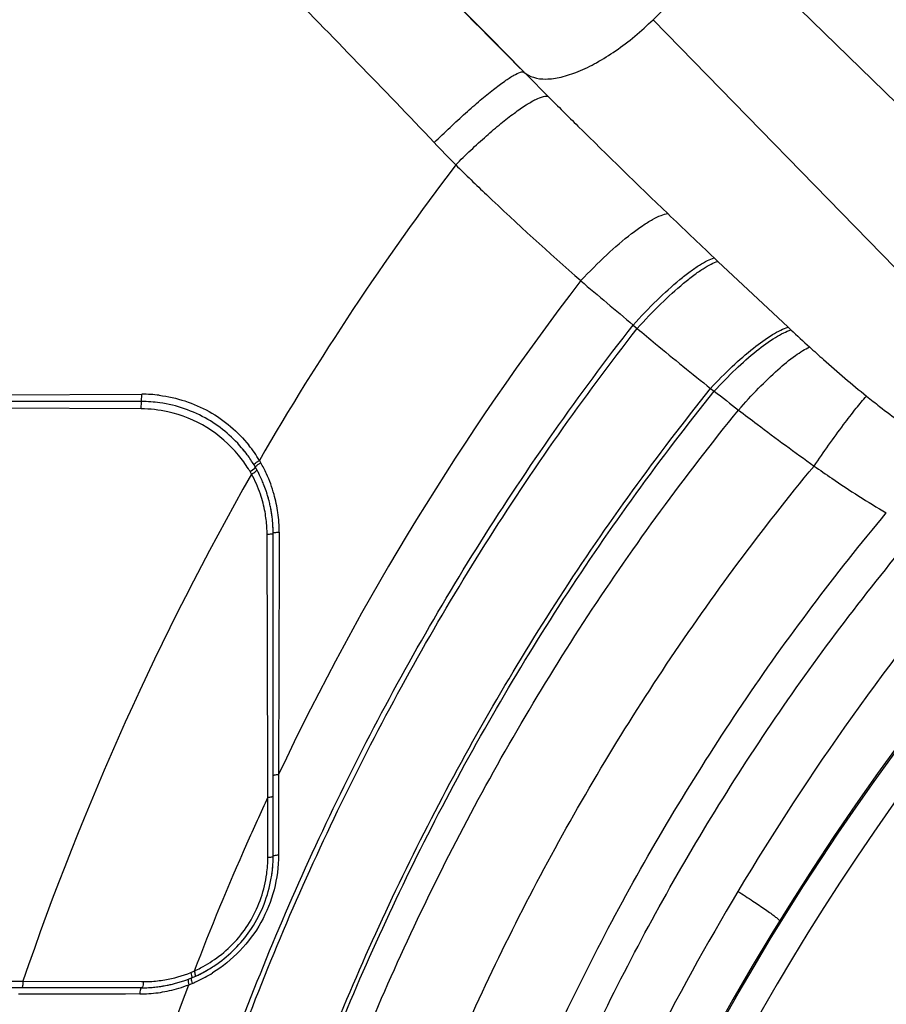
# Model space of a CAD drawing. Header units: inches. Extents: x 0 to 34, y 0 to 22.
# Tile 19 of 164: x 3.53 to 3.986, y 5.911 to 6.429. Entities that reach past the tile are written whole.
import ezdxf

# ---------------------------------------------------------------- set-up
doc = ezdxf.new("R2010")
doc.units = ezdxf.units.IN
doc.header["$LTSCALE"] = 1.87
doc.header["$MEASUREMENT"] = 0
doc.layers.get('0').update_dxf_attribs({"linetype": 'CONTINUOUS'})
doc.layers.add('7_ALL_FEATURES', color=7, linetype='CONTINUOUS')
doc.styles.get("Standard").update_dxf_attribs({"font": 'txt', "width": 0.8})
doc.dimstyles.new('DIMSTYLE_1', dxfattribs={"dimtxt": 0.14, "dimasz": 0.156, "dimexe": 0.125, "dimexo": 0.0625, "dimgap": 0.07, "dimtad": 0, "dimtih": 1, "dimtoh": 1, "dimlfac": 4, "dimzin": 4, "dimdsep": 46, "dimtxsty": 'Standard', "dimblk": '_FILLED', "dimblk1": '_FILLED', "dimblk2": '_FILLED', "dimcen": 0.09, "dimadec": 0, "dimazin": 0, "dimtp": 0.001, "dimtm": 0.001, "dimtfac": 1, "dimtofl": 0, "dimtmove": 0, "dimatfit": 3, "dimldrblk": '_FILLED', "dimfxl": 0, "dimtolj": 1, "dimtzin": 4, "dimarcsym": 0})
doc.dimstyles.new('DIMSTYLE_4', dxfattribs={"dimtxt": 0.14, "dimasz": 0.156, "dimexe": 0.125, "dimexo": 0.0625, "dimgap": 0.09, "dimtad": 0, "dimtih": 1, "dimtoh": 1, "dimdec": 0, "dimlfac": 4, "dimzin": 4, "dimdsep": 46, "dimtxsty": 'Standard', "dimblk": '_FILLED', "dimblk1": '_FILLED', "dimblk2": '_FILLED', "dimcen": 0.09, "dimadec": 0, "dimazin": 0, "dimtp": 0.5, "dimtm": 0.5, "dimtfac": 1, "dimtdec": 0, "dimtofl": 0, "dimtmove": 0, "dimatfit": 3, "dimldrblk": '_FILLED', "dimfxl": 0, "dimtolj": 1, "dimtzin": 4, "dimarcsym": 0})

# ---------------------------------------------------------------- blocks, each defined once
blk = doc.blocks.new('_FILLED')
at = {"color": 0, "linetype": 'ByBlock'}
blk.add_solid([(0, 0), (-1, 0.2003205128), (-1, -0.2003205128)], dxfattribs=at)
blk = doc.blocks.new('*D1')
at = {"color": 2, "linetype": 'Continuous'}
for p, q in [((4.1007355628, 7.782233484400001), (2.6768196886, 7.782233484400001)), ((2.8018196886, 7.782233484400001), (2.8018196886, 6.647233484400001)), ((2.8018196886, 5.2322334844), (2.8018196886, 6.157233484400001)), ((2.9784963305, 5.2322334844), (2.6768196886, 5.2322334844))]:
    blk.add_line(p, q, dxfattribs=at)
at = {"color": 2, "linetype": 'Continuous', "xscale": 0.156, "yscale": 0.156, "zscale": 0.156}
for p, rotation in [((2.8018196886, 7.782233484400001), 90), ((2.8018196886, 5.2322334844), 270)]:
    blk.add_blockref('_FILLED', p, dxfattribs=dict(at, rotation=rotation))
at = {"color": 2, "linetype": 'Continuous', "insert": (2.6898196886, 6.577233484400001), "char_height": 0.14, "width": 0.784, "attachment_point": 2, "line_spacing_factor": 0.9}
blk.add_mtext('10.20\\P[259,1]', dxfattribs=at)
blk = doc.blocks.new('*D4')
at = {"color": 2, "linetype": 'Continuous'}
for p, q in [((5.1220982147, 11.8763496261), (1.8267741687, 11.8763496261)), ((1.9517741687, 11.8763496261), (1.9517741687, 8.6942915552)), ((1.9517741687, 5.2322334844), (1.9517741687, 8.2042915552)), ((2.9784963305, 5.2322334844), (1.8267741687, 5.2322334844))]:
    blk.add_line(p, q, dxfattribs=at)
at = {"color": 2, "linetype": 'Continuous', "xscale": 0.156, "yscale": 0.156, "zscale": 0.156}
for p, rotation in [((1.9517741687, 11.8763496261), 90), ((1.9517741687, 5.2322334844), 270)]:
    blk.add_blockref('_FILLED', p, dxfattribs=dict(at, rotation=rotation))
at = {"color": 2, "linetype": 'Continuous', "insert": (1.9517741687, 8.6242915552), "char_height": 0.14, "width": 0.56, "attachment_point": 2, "line_spacing_factor": 0.9}
blk.add_mtext('26.58\\P[675]', dxfattribs=at)
blk = doc.blocks.new('*D5')
at = {"color": 2, "linetype": 'Continuous'}
for p, q in [((5.1045982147, 11.8763496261), (1.1532139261, 11.8763496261)), ((1.2782139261, 11.8763496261), (1.2782139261, 4.9491948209)), ((1.2782139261, 2.6117334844), (1.2782139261, 4.4591948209)), ((4.999110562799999, 2.6117334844), (1.1532139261, 2.6117334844))]:
    blk.add_line(p, q, dxfattribs=at)
at = {"color": 2, "linetype": 'Continuous', "xscale": 0.156, "yscale": 0.156, "zscale": 0.156}
for p, rotation in [((1.2782139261, 11.8763496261), 90), ((1.2782139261, 2.6117334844), 270)]:
    blk.add_blockref('_FILLED', p, dxfattribs=dict(at, rotation=rotation))
at = {"color": 2, "linetype": 'Continuous', "insert": (1.1662139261, 4.8791948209), "char_height": 0.14, "width": 0.784, "attachment_point": 2, "line_spacing_factor": 0.9}
blk.add_mtext('37.06\\P[941,3]', dxfattribs=at)
blk = doc.blocks.new('*D23')
at = {"color": 2, "linetype": 'Continuous'}
for p, q in [((5.3757307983, 6.2585296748), (6.0031288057, 8.600010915)), ((4.5694855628, 6.1523854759), (3.3574456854, 8.251700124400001))]:
    blk.add_line(p, q, dxfattribs=at)
for start, end in [(75.00000000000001, 95.45367135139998), (103.3611354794, 120)]:
    blk.add_arc((5.1007355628, 5.2322334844), 3.3615797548, start, end, dxfattribs=at)
for points in [[(5.8118102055, 8.485774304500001), (5.970776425, 8.479270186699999), (5.8265813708, 8.5465037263)], [(3.5418260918, 8.2457099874), (3.4199456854, 8.1434469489), (3.5718118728, 8.190872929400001)]]:
    blk.add_solid(points, dxfattribs=at)
at = {"color": 2, "linetype": 'Continuous', "insert": (4.5525814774, 8.6188199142), "char_height": 0.14, "width": 0.3173333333, "attachment_point": 2, "line_spacing_factor": 0.9}
blk.add_mtext('45\\Fgdt;{\\Fgdt;~}', dxfattribs=at)

msp = doc.modelspace()

# ---------------------------------------------------------------- linework, layer by layer
at = {"color": 7, "linetype": 'Continuous'}
for p, q in [((3.9041067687, 6.469864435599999), (3.8631046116, 6.4288622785)), ((3.9041067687, 6.469864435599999), (4.1308611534, 6.248580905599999)), ((4.0843881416, 6.2021078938), (3.8631046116, 6.4288622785)), ((3.8953260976, 6.303595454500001), (3.897278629, 6.3017601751)), ((3.897278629, 6.3017601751), (3.9342043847, 6.267154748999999)), ((3.8526662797, 6.2682776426), (3.8548176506, 6.2664736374)), ((3.9342043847, 6.267154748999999), (3.9356955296, 6.2657593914)), ((3.8934310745, 6.2349234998), (3.8953332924, 6.2334474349)), ((3.3366652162, 6.2307691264), (3.594203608, 6.231883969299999)), ((3.5939942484, 6.228059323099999), (3.5942036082, 6.231883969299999)), ((3.5938179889, 6.224215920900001), (3.3221838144, 6.2253888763)), ((3.5939942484, 6.228059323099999), (3.3222692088, 6.228059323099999)), ((3.5938179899, 6.224215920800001), (3.5939942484, 6.228059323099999)), ((3.6536489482, 6.1930194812), (3.6539130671, 6.193518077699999)), ((3.6544748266, 6.196085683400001), (3.6559816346, 6.1971066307)), ((3.6551921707, 6.194879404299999), (3.6567129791, 6.195867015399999)), ((3.6511001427, 6.191182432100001), (3.6536489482, 6.1930194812)), ((3.6603955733, 6.0312540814), (3.6600319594, 6.1583068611)), ((3.6632355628, 5.9889747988), (3.6632355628, 6.1588180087)), ((3.6664244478, 6.1593438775), (3.6663952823, 6.1476791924)), ((3.6663952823, 6.1476791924), (3.6660563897, 6.0319224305)), ((3.6604344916, 6.0199602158), (3.6603955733, 6.0312540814)), ((3.6660563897, 6.0319224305), (3.6660540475, 6.0176810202)), ((3.6604362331, 6.0094635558), (3.6604344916, 6.0199602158)), ((3.6660540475, 6.0176810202), (3.6660489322, 5.989608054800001)), ((3.6604380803, 5.998924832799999), (3.6604362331, 6.0094635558)), ((3.6604400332, 5.9883439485), (3.6604380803, 5.998924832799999)), ((3.6199232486, 5.927800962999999), (3.6204464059, 5.9253686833)), ((3.6204464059, 5.9253686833), (3.6202635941, 5.924910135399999)), ((3.5939942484, 5.919733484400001), (3.3983451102, 5.919733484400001)), ((3.4093440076, 5.9235825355), (3.5298757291, 5.9231696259)), ((3.5298757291, 5.9231696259), (3.5315983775, 5.923163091)), ((3.5315983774, 5.923163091), (3.5940072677, 5.9229875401)), ((3.5940072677, 5.9229875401), (3.5949558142, 5.9229846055)), ((3.6185485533, 5.922778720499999), (3.618910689, 5.9213567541)), ((3.6201933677, 5.9234228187), (3.6205921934, 5.922020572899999)), ((3.531024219, 5.9163047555), (3.529267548, 5.9162999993)), ((3.5405431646, 5.916330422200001), (3.531024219, 5.9163047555)), ((3.5855183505, 5.916456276), (3.5405431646, 5.916330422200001)), ((3.5930230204, 5.916479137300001), (3.5855183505, 5.916456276))]:
    msp.add_line(p, q, dxfattribs=at)
for centre, radius, start, end in [((5.1007355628, 5.2322334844), 1.376091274, 105.0670331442, 158.8101719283), ((0.8779358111, 3.5532323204), 4.0770273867, 44.31075486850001, 44.9868953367), ((5.8941530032, 8.4708929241), 2.947652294, 224.5962914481, 224.9484725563), ((4.744067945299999, 7.3129557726), 1.3755840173, 223.605096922, 224.2831854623), ((4.9482946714, 5.4500781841), 1.4926903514, 142.8020056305, 149.9697112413), ((6.0571302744, 8.6011132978), 3.1546767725, 226.1301388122, 226.7431844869), ((4.9578098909, 5.419063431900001), 1.429763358, 142.3903361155, 154.6184858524), ((8.6512160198, 11.9902013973), 7.4676809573, 229.7392212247, 230.0159556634), ((4.6387616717, 7.0181399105), 1.0297467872, 226.9405899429, 227.6799870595), ((3.5945034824, 6.160843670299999), 0.0710409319, 82.89251033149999, 90.24185475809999), ((6.261521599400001, 9.2931562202), 3.8679018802, 232.283865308, 232.5233347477), ((3.5939548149, 6.1596991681), 0.06836016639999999, 81.87469442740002, 89.96694892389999), ((3.5947892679, 6.1603476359), 0.07138437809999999, 30.9937470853, 38.7655498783), ((3.5938537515, 6.1575456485), 0.0663986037, 31.87050992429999, 39.5344918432), ((3.5936678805, 6.1584207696), 0.0697306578, 36.6681958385, 39.8711392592), ((3.593717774, 6.158459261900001), 0.069667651, 36.6673080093, 39.30613026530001), ((3.5947072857, 6.1591809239), 0.0684429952, 31.2523278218, 36.6773931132), ((3.5958298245, 6.1598800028), 0.0671206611, 30.0766603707, 31.2443268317), ((3.5958091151, 6.1598706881), 0.0671432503, 28.7429263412, 30.0746822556), ((3.5956657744, 6.1606861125), 0.0704589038, 29.95442383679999, 31.1248336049), ((3.5947306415, 6.1601733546), 0.0715251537, 24.6750906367, 29.936274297), ((4.9984240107, 5.422403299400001), 1.5499476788, 150.3189899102, 161.1506018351), ((3.595443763, 6.1585724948), 0.0645061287, 30.366697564, 31.8416297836), ((3.5955762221, 6.1586571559), 0.0643490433, 29.0385449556, 30.3612805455), ((3.5939246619, 6.1580178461), 0.0661037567, 18.7958698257, 28.8281660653), ((3.5950707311, 6.159467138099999), 0.0679847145, 26.8319532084, 28.7418749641), ((3.5941506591, 6.1590039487), 0.06901479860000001, 24.0635271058, 26.8303111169), ((3.5926977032, 6.1592475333), 0.0737589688, 15.6991837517, 24.6693341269), ((3.5933901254, 6.1586620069), 0.0698486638, 21.8201823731, 24.0652644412), ((3.5928966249, 6.1584646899), 0.0703801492, 18.6755049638, 21.8199776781), ((3.5935136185, 6.1578277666), 0.06655414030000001, 10.4989262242, 18.8367671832), ((3.5927512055, 6.158413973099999), 0.0705341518, 17.2879665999, 18.6767087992), ((3.5928415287, 6.158441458), 0.0704397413, 15.039911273, 17.2884534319), ((3.592919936, 6.1584632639), 0.0703583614, 15.0393307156, 15.850703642), ((3.5933588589, 6.1594020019), 0.0730806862, 8.030096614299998, 15.7228558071), ((3.5930366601, 6.158494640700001), 0.0702374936, 14.3408704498, 15.0393190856), ((3.5932265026, 6.1585428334), 0.0700416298, 13.1462155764, 14.3411413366), ((3.5936640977, 6.1586436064), 0.0695925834, 11.0673992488, 13.1473626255), ((3.5953427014, 6.1581974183), 0.06468832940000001, 3.3231709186, 10.4722014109), ((3.5941409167, 6.158738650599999), 0.0691063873, 10.3254706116, 11.0659527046), ((3.5943519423, 6.1587782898), 0.068891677, 9.2433541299, 11.0672849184), ((3.5945007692, 6.158803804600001), 0.0687406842, 9.2422891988, 10.3258048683), ((3.5949753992, 6.1588809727), 0.0682598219, 8.1554454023, 9.242342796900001), ((3.5952651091, 6.1589247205), 0.0679668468, 7.382913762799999, 9.2451673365), ((3.5954321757, 6.1589466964), 0.0677983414, 7.3826385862, 8.1552247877), ((3.5952225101, 6.1589211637), 0.06800954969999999, 5.2154674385, 7.3812737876), ((3.5938831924, 6.159545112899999), 0.0725415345, 359.8410572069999, 7.976023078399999), ((3.5947575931, 6.1588778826), 0.0684764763, 3.8127347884, 5.216170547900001), ((3.5938796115, 6.1588261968), 0.0693559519, 359.9932357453, 3.807108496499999), ((3.5944446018, 6.1588563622), 0.0687902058, 3.1716386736, 3.813284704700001), ((3.5937611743, 6.158823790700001), 0.0694743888, 359.9952316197, 3.1672755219), ((3.5943064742, 6.158148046), 0.0657256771, 0.1384457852, 3.313774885), ((5.0754772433, 5.272874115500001), 1.3601853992, 139.8844076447, 149.1466816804), ((4.9945908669, 5.400278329), 1.4710468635, 155.086323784, 156.1416639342), ((5.0034350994, 5.396392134), 1.4807072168, 156.1425605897, 158.9377261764), ((3.5959300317, 5.988375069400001), 0.06451000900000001, 352.1773896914, 359.9723594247), ((3.5947883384, 5.9890342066), 0.06844725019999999, 350.1776919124, 359.9502709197), ((3.5952863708, 5.989008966), 0.0679492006, 352.7595932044, 359.9711896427), ((3.593550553, 5.9892015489), 0.06969545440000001, 350.2157285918, 352.7823838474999), ((3.5942984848, 5.9879970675), 0.0682229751, 294.0394198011, 300.6162455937), ((3.5941987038, 5.9881833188), 0.068434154, 294.7865374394, 300.8333354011), ((3.5932395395, 5.9898133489), 0.0703253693, 300.6051003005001, 306.3938031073), ((3.5951776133, 5.9887635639), 0.065779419, 272.8973121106, 279.6402731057), ((3.5951986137, 5.9889277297), 0.0659377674, 279.5983943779, 292.0224119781), ((3.594182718, 5.9885569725), 0.0687834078, 289.2189750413, 290.8600445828), ((3.5943878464, 5.988018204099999), 0.0682069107, 290.8601834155, 292.2947480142), ((3.5964384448, 5.985772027), 0.0625474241, 292.0534857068, 293.7741909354), ((3.5951396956, 5.986175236), 0.0662164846, 292.2977980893, 294.0168375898), ((3.5948803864, 5.9867617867), 0.06685779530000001, 294.0106280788, 294.7668938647), ((3.5928685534, 5.9893894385), 0.0728535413, 294.7212501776, 301.9093763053), ((3.5939987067, 5.989083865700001), 0.0693503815, 269.9963167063, 273.0787852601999), ((3.5951660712, 5.9893212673), 0.0663369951, 269.8183990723, 272.8829206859), ((3.5940254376, 5.988515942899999), 0.0687818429, 273.0819592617, 274.0163675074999), ((3.5940430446, 5.9882676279), 0.06853290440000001, 274.01622417, 275.2491959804), ((3.594040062, 5.9882888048), 0.0685542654, 275.2500590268, 277.6943683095), ((3.5939491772, 5.988991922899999), 0.0692632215, 277.6909989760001, 279.2046032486), ((3.5939085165, 5.9892473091), 0.06952182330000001, 279.2040143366, 279.8615384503), ((3.5938770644, 5.989426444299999), 0.0697036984, 279.8617910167, 281.2057783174), ((3.593841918, 5.9896037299), 0.06988443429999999, 281.2057978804, 283.0384466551), ((3.5925858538, 5.9896710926), 0.07321220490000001, 282.7146459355, 286.7194439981), ((3.5938334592, 5.989641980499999), 0.069923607, 283.0381281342, 284.9951375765), ((3.5938787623, 5.98947499), 0.0697505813, 284.9946826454, 287.0849664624), ((3.5927429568, 5.9891622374), 0.0726796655, 286.716234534, 291.1027754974), ((3.594000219, 5.9890818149), 0.0693390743, 287.0844821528, 289.218611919), ((3.5931917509, 5.9889664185), 0.07233623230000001, 290.8269790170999, 292.258920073), ((3.5940735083, 5.986800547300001), 0.0699977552, 292.2624938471, 293.0948632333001), ((3.5937866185, 5.987469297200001), 0.0707254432, 293.0961409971, 294.6962042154), ((3.5927972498, 5.9891193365), 0.07264055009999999, 270.1780785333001, 271.0532590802), ((3.5928042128, 5.9884773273), 0.0719985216, 271.0571102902, 278.8451203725), ((3.5926597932, 5.9893253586), 0.07285867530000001, 278.8547972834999, 282.7177665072)]:
    msp.add_arc(centre, radius, start, end, dxfattribs=at)
for points, knots in [([(3.4600740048, 6.7217926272), (3.4602408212, 6.7217960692), (3.460655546, 6.7216851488), (3.4617399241, 6.7211891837), (3.4635758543, 6.7200100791), (3.4663434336, 6.717996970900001), (3.4698942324, 6.7151973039), (3.4742164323, 6.7116280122), (3.4793004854, 6.707287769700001), (3.485136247, 6.7021846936), (3.4943993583, 6.693931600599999), (3.5076778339, 6.6818341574), (3.5255143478, 6.6652783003), (3.5457903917, 6.6461892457), (3.5682957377, 6.6247593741), (3.5927831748, 6.6012210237), (3.6189752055, 6.5758475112), (3.6465771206, 6.548924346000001), (3.6854045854, 6.510812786), (3.7351774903, 6.461515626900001), (3.7751792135, 6.421483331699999), (3.7953001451, 6.4012382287)], [0, 0, 0, 0, 0.0010784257, 0.0027095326, 0.007726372, 0.0151095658, 0.0248516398, 0.0369355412, 0.0513424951, 0.06805431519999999, 0.0870409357, 0.1315285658, 0.1841522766, 0.24433173, 0.3115191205, 0.3850084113, 0.463865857, 0.5472179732, 0.6342228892, 0.8155145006, 1, 1, 1, 1]), ([(3.5903748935, 6.5246491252), (3.6028414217, 6.5123755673), (3.6285064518, 6.4868953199), (3.6812237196, 6.433596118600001), (3.7212405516, 6.392341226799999), (3.7479930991, 6.3642375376)], [0, 0, 0, 0, 0.2333654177, 0.482417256, 1, 1, 1, 1]), ([(3.7952138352, 6.401325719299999), (3.7966294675, 6.4000588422), (3.8004017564, 6.3980738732), (3.8072429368, 6.3973581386), (3.8152352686, 6.398547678), (3.8241742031, 6.4015545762), (3.8337885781, 6.406261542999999), (3.8437445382, 6.4125210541), (3.8536747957, 6.420106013), (3.8600146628, 6.4258336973), (3.8631046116, 6.4288622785)], [0, 0, 0, 0, 0.0730924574, 0.1582685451, 0.2607484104, 0.3817804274, 0.5197912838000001, 0.671698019, 0.8335309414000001, 1, 1, 1, 1]), ([(3.7479931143, 6.3642375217), (3.7507405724, 6.3669392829), (3.7561858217, 6.372178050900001), (3.7642507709, 6.379598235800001), (3.7718565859, 6.386241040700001), (3.7787190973, 6.3918685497), (3.7846119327, 6.3963060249), (3.7893103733, 6.3993943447), (3.7924975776, 6.4010390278), (3.7943654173, 6.401483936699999), (3.7950655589, 6.4013905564), (3.7952914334, 6.4012469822)], [0, 0, 0, 0, 0.190342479, 0.373213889, 0.5413113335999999, 0.6890652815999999, 0.8116286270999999, 0.9052404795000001, 0.9672893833, 0.9867792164, 1, 1, 1, 1]), ([(3.7592905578, 6.352515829), (3.7645128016, 6.3577474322), (3.7723187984, 6.3651483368), (3.7827600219, 6.3740634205), (3.789720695, 6.3795262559), (3.7958434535, 6.3838201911), (3.8009142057, 6.3868074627), (3.8045044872, 6.3883495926), (3.8067466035, 6.388712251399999), (3.8076291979, 6.388604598), (3.8079744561, 6.388463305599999)], [0, 0, 0, 0, 0.3609785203, 0.5248352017, 0.6703046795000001, 0.7929983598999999, 0.8895621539, 0.9578513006, 0.981782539, 1, 1, 1, 1]), ([(3.8079744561, 6.388463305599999), (3.8131714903, 6.383252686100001), (3.8339674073, 6.3625459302), (3.8550142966, 6.342092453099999), (3.8708676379, 6.326857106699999)], [0, 0, 0, 0, 0.2507719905, 1, 1, 1, 1]), ([(3.7592905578, 6.352515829), (3.7646295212, 6.347246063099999), (3.7861139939, 6.326438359), (3.8082841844, 6.306344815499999), (3.8251703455, 6.2916176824)], [0, 0, 0, 0, 0.2508270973, 1, 1, 1, 1]), ([(3.8251703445, 6.2916176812), (3.8295728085, 6.2963238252), (3.8381590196, 6.3049294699), (3.8491677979, 6.3144816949), (3.8573573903, 6.3204767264), (3.8625091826, 6.323714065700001), (3.8668965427, 6.325875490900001), (3.8696570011, 6.3267219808), (3.8708676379, 6.326857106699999)], [0, 0, 0, 0, 0.331499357, 0.6248896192, 0.7485764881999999, 0.8533607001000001, 0.9373376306, 1, 1, 1, 1]), ([(3.8526650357, 6.268276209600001), (3.8567161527, 6.2727510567), (3.8646247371, 6.2809963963), (3.8747553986, 6.2902759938), (3.8823410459, 6.2962807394), (3.8872017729, 6.299674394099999), (3.891427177, 6.3021223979), (3.894110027, 6.3032596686), (3.8953260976, 6.303595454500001)], [0, 0, 0, 0, 0.3245005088, 0.6138307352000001, 0.7376712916, 0.8444119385, 0.9321788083, 1, 1, 1, 1]), ([(3.8548195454, 6.2664758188), (3.858844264, 6.270931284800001), (3.8667034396, 6.279145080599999), (3.8767727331, 6.288395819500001), (3.8843183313, 6.294393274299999), (3.8891618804, 6.297793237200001), (3.8933802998, 6.300257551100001), (3.8960610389, 6.301411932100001), (3.897278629, 6.3017601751)], [0, 0, 0, 0, 0.3238606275, 0.612824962, 0.7366747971, 0.8435845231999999, 0.9316901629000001, 1, 1, 1, 1]), ([(3.55140913, 5.2322334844), (3.5447903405, 5.3232393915), (3.5463355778, 5.4611828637), (3.571860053, 5.6425392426), (3.6030677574, 5.7768562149), (3.64657027, 5.9079283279), (3.7024588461, 6.0345832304), (3.7706230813, 6.1556727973), (3.8240315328, 6.231663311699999), (3.8526650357, 6.268276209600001)], [0, 0, 0, 0, 0.2481646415, 0.3728361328, 0.4976655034, 0.6226521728, 0.7478991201, 0.8735875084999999, 1, 1, 1, 1]), ([(3.55364177, 5.2322334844), (3.5470591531, 5.3231019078), (3.5486453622, 5.460831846), (3.5741960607, 5.641895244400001), (3.6054066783, 5.7759838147), (3.6488939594, 5.906823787), (3.7047478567, 6.0332449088), (3.7728570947, 6.1541011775), (3.8262149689, 6.229938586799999), (3.8548195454, 6.2664758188)], [0, 0, 0, 0, 0.2481837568, 0.3728582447, 0.497687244, 0.6226708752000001, 0.7479127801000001, 0.873594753, 1, 1, 1, 1]), ([(3.8548195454, 6.2664758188), (3.8580113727, 6.2637877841), (3.8707705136, 6.2531347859), (3.8836910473, 6.242675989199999), (3.8934310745, 6.2349234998)], [0, 0, 0, 0, 0.2510544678, 1, 1, 1, 1]), ([(3.8934310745, 6.2349234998), (3.8970934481, 6.238915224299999), (3.9043310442, 6.2463024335), (3.9151633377, 6.2558314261), (3.9238255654, 6.2621066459), (3.9300717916, 6.2655567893), (3.9328881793, 6.2667386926), (3.9342043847, 6.267154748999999)], [0, 0, 0, 0, 0.3102805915, 0.5917000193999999, 0.8257372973, 0.9209360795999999, 1, 1, 1, 1]), ([(3.8953332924, 6.2334474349), (3.8989649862, 6.237426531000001), (3.9061366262, 6.244795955), (3.9168604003, 6.2543248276), (3.925428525, 6.2606247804), (3.9316062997, 6.2641169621), (3.9343924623, 6.265326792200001), (3.9356955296, 6.2657593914)], [0, 0, 0, 0, 0.310286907, 0.5916552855, 0.8256978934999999, 0.92091994, 1, 1, 1, 1]), ([(3.9081420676, 6.2235846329), (3.9115480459, 6.2275005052), (3.9182373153, 6.2347958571), (3.9281654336, 6.2444000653), (3.936041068, 6.2509349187), (3.9417068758, 6.2547657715), (3.9442627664, 6.256191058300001), (3.9454632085, 6.2567492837)], [0, 0, 0, 0, 0.3102877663, 0.5913531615, 0.825474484, 0.9208484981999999, 1, 1, 1, 1]), ([(3.9454632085, 6.2567492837), (3.9478846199, 6.2545456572), (3.9576951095, 6.2457159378), (3.9677248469, 6.237124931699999), (3.9754493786, 6.2308927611)], [0, 0, 0, 0, 0.2480476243, 1, 1, 1, 1]), ([(3.5917870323, 5.2322334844), (3.5857538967, 5.320695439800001), (3.5879932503, 5.4547091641), (3.6140863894, 5.6306546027), (3.6455046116, 5.7607517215), (3.6889867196, 5.8875301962), (3.7446083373, 6.0098565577), (3.8122526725, 6.1266213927), (3.8651186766, 6.1997347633), (3.8934310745, 6.2349234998)], [0, 0, 0, 0, 0.2483429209, 0.3729814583, 0.4977351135, 0.6226353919, 0.7478188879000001, 0.8735014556, 1, 1, 1, 1]), ([(3.5935543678, 5.2322334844), (3.5875430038, 5.3205836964), (3.5898106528, 5.4544259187), (3.6159357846, 5.6301336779), (3.6473739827, 5.7600450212), (3.6908719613, 5.8866338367), (3.7465050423, 6.0087683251), (3.8141566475, 6.1253406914), (3.8670223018, 6.1983235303), (3.8953332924, 6.2334474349)], [0, 0, 0, 0, 0.2483409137, 0.3729729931, 0.4977193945, 0.6226141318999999, 0.7477964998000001, 0.8734851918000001, 1, 1, 1, 1]), ([(3.6032934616, 6.2313387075), (3.6124188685, 6.230204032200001), (3.6303842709, 6.2244353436), (3.6447242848, 6.2121765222), (3.6504487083, 6.2050439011)], [0, 0, 0, 0, 0.5013632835, 1, 1, 1, 1]), ([(3.9478790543, 6.1941359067), (3.9529060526, 6.2014985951), (3.9601376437, 6.2117421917), (3.9694817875, 6.2238879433), (3.9735775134, 6.2288224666), (3.9754493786, 6.2308927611)], [0, 0, 0, 0, 0.5817907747, 0.8178593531, 1, 1, 1, 1]), ([(3.9754493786, 6.2308927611), (3.9777318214, 6.2290512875), (3.986976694, 6.2217249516), (3.9965165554, 6.2147604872), (4.0039034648, 6.209861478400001)], [0, 0, 0, 0, 0.2486061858, 1, 1, 1, 1]), ([(3.6476246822, 6.2025911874), (3.6424059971, 6.2089662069), (3.6291087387, 6.220426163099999), (3.6124361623, 6.2261182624), (3.6036167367, 6.227373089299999)], [0, 0, 0, 0, 0.4803164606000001, 1, 1, 1, 1]), ([(3.6058115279, 5.2322334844), (3.5999804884, 5.3198429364), (3.6024750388, 5.4525403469), (3.6288202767, 5.626661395), (3.6603708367, 5.755329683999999), (3.7039242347, 5.8806478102), (3.7595503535, 6.0014952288), (3.8271306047, 6.116775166), (3.879895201, 6.1888910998), (3.9081420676, 6.2235846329)], [0, 0, 0, 0, 0.2483830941, 0.372997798, 0.4977150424, 0.6225804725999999, 0.7477455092, 0.8734413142, 1, 1, 1, 1]), ([(3.645063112, 6.1998111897), (3.640380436, 6.205489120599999), (3.6290642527, 6.2154337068), (3.6150694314, 6.221024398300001), (3.6078494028, 6.2226273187)], [0, 0, 0, 0, 0.4987787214, 1, 1, 1, 1]), ([(3.9081420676, 6.2235846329), (3.9113917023, 6.221096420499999), (3.9245047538, 6.211103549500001), (3.937755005, 6.2012856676), (3.9478790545, 6.194135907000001)], [0, 0, 0, 0, 0.2482462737, 1, 1, 1, 1]), ([(3.6462680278, 5.2322334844), (3.6412956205, 5.317731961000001), (3.6448350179, 5.4470889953), (3.6719755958, 5.6165564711), (3.7037539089, 5.7415244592), (3.7471232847, 5.863018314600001), (3.8021073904, 5.979947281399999), (3.868552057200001, 6.091244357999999), (3.9202504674, 6.160747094), (3.9478790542, 6.1941359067)], [0, 0, 0, 0, 0.2490989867, 0.3739205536, 0.4987356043, 0.6235766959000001, 0.7485776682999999, 0.8739491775, 1, 1, 1, 1]), ([(3.6532154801, 6.194694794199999), (3.6531808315, 6.1947519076), (3.6532573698, 6.1949737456), (3.6536612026, 6.1954372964), (3.6541189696, 6.195817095), (3.6544748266, 6.196085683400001)], [0, 0, 0, 0, 0.1040988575, 0.3052346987, 1, 1, 1, 1]), ([(3.6539130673, 6.1935180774), (3.653879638, 6.1935758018), (3.653959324, 6.193795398), (3.6543701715, 6.194249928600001), (3.6548328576, 6.1946189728), (3.6551921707, 6.194879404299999)], [0, 0, 0, 0, 0.1043928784, 0.305510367, 1, 1, 1, 1]), ([(3.9478790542, 6.1941359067), (3.9509593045, 6.1919630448), (3.9633612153, 6.1833499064), (3.9760721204, 6.1751660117), (3.9858611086, 6.1694595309)], [0, 0, 0, 0, 0.2496308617, 1, 1, 1, 1]), ([(3.6518361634, 6.1898920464), (3.652238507, 6.1901166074), (3.6529611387, 6.1905450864), (3.6539064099, 6.191213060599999), (3.6544341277, 6.191657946), (3.6547363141, 6.192054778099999), (3.654679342, 6.1921586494)], [0, 0, 0, 0, 0.3733805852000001, 0.6894103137, 0.9039990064, 1, 1, 1, 1]), ([(3.6845112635, 5.2322334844), (3.680578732, 5.316155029), (3.6854308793, 5.4429303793), (3.7136417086, 5.608716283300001), (3.7457886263, 5.730646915), (3.7890329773, 5.8489073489), (3.8433306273, 5.962420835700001), (3.9084717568, 6.0701339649), (3.9589472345, 6.1372734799), (3.9858611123, 6.1694595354)], [0, 0, 0, 0, 0.2503328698, 0.3755806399, 0.5006434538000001, 0.6255028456, 0.750234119, 0.8749852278, 1, 1, 1, 1]), ([(3.6600319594, 6.1583068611), (3.6604515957, 6.1583153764), (3.6612192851, 6.1583495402), (3.6622080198, 6.1584480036), (3.662850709, 6.1585761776), (3.6631534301, 6.1586960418), (3.6632355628, 6.1587816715), (3.6632355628, 6.1588180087)], [0, 0, 0, 0, 0.3815847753, 0.6969652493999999, 0.9072386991, 0.9669645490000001, 1, 1, 1, 1]), ([(3.6632355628, 6.1588180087), (3.6632355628, 6.1588549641), (3.6633159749, 6.158942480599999), (3.6636180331, 6.159066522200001), (3.6642571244, 6.159197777), (3.6652419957, 6.159299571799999), (3.6660064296, 6.1593349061), (3.6664244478, 6.159343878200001)], [0, 0, 0, 0, 0.0336966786, 0.0936675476, 0.3038147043, 0.6187546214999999, 1, 1, 1, 1]), ([(3.6999890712, 5.2322334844), (3.6964678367, 5.3156491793), (3.7018832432, 5.4415832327), (3.7306685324, 5.606125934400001), (3.7631197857, 5.7269963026), (3.8065196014, 5.8440954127), (3.8607940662, 5.956348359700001), (3.9257107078, 6.0627025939), (3.9759207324, 6.1289168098), (4.0026664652, 6.1606245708)], [0, 0, 0, 0, 0.2508232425, 0.3762345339, 0.5013882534, 0.6262484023, 0.7508701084, 0.8753799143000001, 1, 1, 1, 1]), ([(3.6632355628, 6.0312698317), (3.6632355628, 6.0313691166), (3.6635539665, 6.0315738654), (3.6641052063, 6.0317100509), (3.6650041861, 6.0318583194), (3.6656801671, 6.0319051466), (3.6660563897, 6.0319224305)], [0, 0, 0, 0, 0.1005111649, 0.3085893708, 0.6187291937, 1, 1, 1, 1]), ([(3.6604344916, 6.0199602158), (3.6608083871, 6.0199776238), (3.661479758, 6.0200243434), (3.6623727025, 6.0201712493), (3.6629190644, 6.0203057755), (3.6632355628, 6.0205077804), (3.6632355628, 6.0206059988)], [0, 0, 0, 0, 0.3817502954, 0.6919278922, 0.8998268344, 1, 1, 1, 1]), ([(3.6660489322, 5.989608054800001), (3.666047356, 5.9834637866), (3.6644142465, 5.9710849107), (3.6575036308, 5.9536862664), (3.6463215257, 5.938647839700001), (3.636601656, 5.9307957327), (3.6313772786, 5.927545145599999)], [0, 0, 0, 0, 0.2489500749, 0.4997108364, 0.7506927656, 1, 1, 1, 1]), ([(3.6604400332, 5.9883439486), (3.6608132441, 5.988361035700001), (3.6614828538, 5.9884067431), (3.6623749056, 5.9885503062), (3.6629170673, 5.9886813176), (3.6632355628, 5.9888779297), (3.6632355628, 5.9889747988)], [0, 0, 0, 0, 0.3824865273, 0.693037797, 0.90082727, 1, 1, 1, 1]), ([(3.6632355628, 5.9889747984), (3.6632355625, 5.989072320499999), (3.663556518, 5.9892700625), (3.6641022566, 5.989401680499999), (3.664999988, 5.989545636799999), (3.6656736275, 5.9895911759), (3.6660489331, 5.9896080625)], [0, 0, 0, 0, 0.0992195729, 0.3071544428, 0.6177755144, 1, 1, 1, 1]), ([(3.634715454, 5.9363257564), (3.6381015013, 5.938918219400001), (3.6444145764, 5.9447782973), (3.654460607, 5.958650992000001), (3.6586867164, 5.9711711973), (3.6598397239, 5.979594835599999)], [0, 0, 0, 0, 0.2501341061, 0.501307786, 1, 1, 1, 1]), ([(3.6349658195, 5.9332043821), (3.6415651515, 5.938067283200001), (3.6540888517, 5.9511085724), (3.6606265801, 5.968044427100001), (3.6622322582, 5.977357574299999)], [0, 0, 0, 0, 0.463391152, 1, 1, 1, 1]), ([(3.9077811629, 5.9704342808), (3.8747037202, 5.914964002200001), (3.8158052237, 5.799524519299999), (3.7513066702, 5.616268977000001), (3.7115349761, 5.4260902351), (3.701830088, 5.296840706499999), (3.701144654, 5.2322334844)], [0, 0, 0, 0, 0.2500016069, 0.4999309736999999, 0.7498937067, 1, 1, 1, 1]), ([(3.9077810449, 5.970434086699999), (3.9104174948, 5.9687720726), (3.9153027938, 5.965629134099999), (3.9210363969, 5.9617665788), (3.9248644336, 5.9590375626), (3.9270242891, 5.9574228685), (3.9286116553, 5.9561369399), (3.9294583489, 5.9553699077), (3.9297564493, 5.9550302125)], [0, 0, 0, 0, 0.3479830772, 0.6485734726, 0.7717587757, 0.8729119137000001, 0.9495378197, 1, 1, 1, 1]), ([(3.6216533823, 5.9285322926), (3.6228069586, 5.929047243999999), (3.6273792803, 5.9312563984), (3.63168764, 5.934007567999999), (3.634715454, 5.9363257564)], [0, 0, 0, 0, 0.248844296, 1, 1, 1, 1]), ([(3.6186749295, 5.9242818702), (3.6185168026, 5.9242216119), (3.6184057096, 5.9235762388), (3.6184863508, 5.9231212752), (3.6185485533, 5.922778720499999)], [0, 0, 0, 0, 0.3270725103, 1, 1, 1, 1]), ([(3.6202635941, 5.924910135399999), (3.6201106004, 5.9248474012), (3.6200300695, 5.9242026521), (3.6201216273, 5.9237601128), (3.6201933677, 5.9234228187)], [0, 0, 0, 0, 0.3241036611, 1, 1, 1, 1]), ([(3.6216533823, 5.9285322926), (3.6218922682, 5.927902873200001), (3.6221596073, 5.927033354), (3.6222864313, 5.926097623), (3.6221877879, 5.92573489), (3.6220901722, 5.9256913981)], [0, 0, 0, 0, 0.6830690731, 0.8915716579, 1, 1, 1, 1]), ([(3.5227002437, 5.2322334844), (3.5182987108, 5.2901916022), (3.5155420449, 5.4069199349), (3.529841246, 5.581696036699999), (3.5630361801, 5.7544242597), (3.5981182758, 5.8665357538), (3.618910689, 5.9213567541)], [0, 0, 0, 0, 0.2487467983, 0.4986122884, 0.7490851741, 1, 1, 1, 1]), ([(3.5315983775, 5.923163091), (3.5315924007, 5.922718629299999), (3.531562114, 5.9219129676), (3.5314372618, 5.9208098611), (3.531308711, 5.920169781), (3.5311235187, 5.919733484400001), (3.5310124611, 5.919733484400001)], [0, 0, 0, 0, 0.376857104, 0.692771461, 0.9058433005, 1, 1, 1, 1]), ([(3.5939942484, 5.919733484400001), (3.5938542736, 5.919733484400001), (3.5935330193, 5.9194042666), (3.5931751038, 5.918317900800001), (3.5930502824, 5.917261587), (3.5930230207, 5.916479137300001)], [0, 0, 0, 0, 0.1193069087, 0.3326777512, 1, 1, 1, 1]), ([(3.5949558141, 5.9229846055), (3.5949286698, 5.9222030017), (3.5948047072, 5.9211477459), (3.5944514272, 5.9200638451), (3.5941331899, 5.919733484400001), (3.5939942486, 5.919733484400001)], [0, 0, 0, 0, 0.6680403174, 0.8813177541, 1, 1, 1, 1])]:
    msp.add_open_spline(points, degree=3, knots=knots, dxfattribs=at)
msp.add_open_spline([(3.6078494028, 6.2226273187), (3.6032542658, 6.2236474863), (3.5985249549, 6.2241936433), (3.5938179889, 6.224215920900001)], degree=3, dxfattribs=at)
at = {"layer": '7_ALL_FEATURES', "color": 7, "linetype": 'Continuous'}
msp.add_circle((5.1007355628, 5.2322334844), 1.375, dxfattribs=at)
msp.add_arc((5.1007355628, 5.2322334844), 1.36, 142.1807557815, 307.9272429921, dxfattribs=at)

# ---------------------------------------------------------------- dimensions: what is measured, and where the dimension line sits
at = {"color": 2, "linetype": 'Continuous'}
for base, p1, p2, angle, picture, middle in [((1.2782139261, 2.6117334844), (5.1670982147, 11.8763496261), (5.061610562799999, 2.6117334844), 270, '*D5', (1.2782139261, 4.7041948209)), ((1.9517741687, 5.2322334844), (5.1845982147, 11.8763496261), (3.0409963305, 5.2322334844), 270, '*D4', (1.9517741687, 8.4492915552)), ((2.8018196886, 7.782233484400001), (3.0409963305, 5.2322334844), (4.1632355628, 7.782233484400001), 90, '*D1', (2.8018196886, 6.402233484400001))]:
    dim = msp.add_linear_dim(base=base, p1=p1, p2=p2, angle=angle, dimstyle='DIMSTYLE_1', dxfattribs=at)
    dim.commit()
    dim.dimension.update_dxf_attribs({"geometry": picture, "text_midpoint": middle, "dimtype": 160})
dim = msp.add_angular_dim_2l(base=(4.6619613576, 8.5650544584), line1=((6.0031288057, 8.600010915), (5.3757307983, 6.2585296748)), line2=((4.5694855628, 6.1523854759), (3.3574456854, 8.251700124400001)), dimstyle='DIMSTYLE_4', dxfattribs=at)
dim.commit()
dim.dimension.update_dxf_attribs({"geometry": '*D23', "text_midpoint": (4.5525814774, 8.5488199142), "dimtype": 162})

doc.saveas('drawing.dxf')
